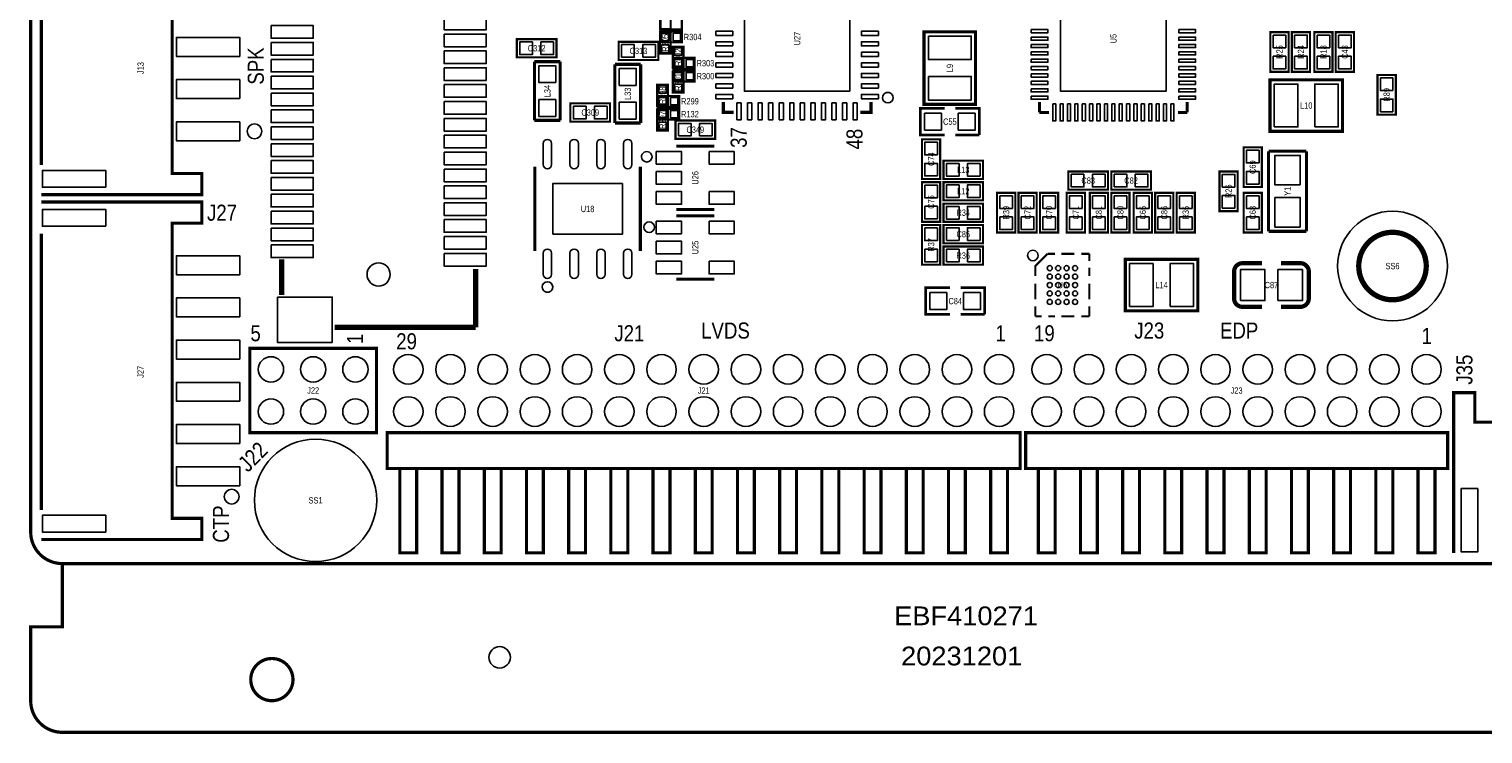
# Model space of a CAD drawing. Extents: x -1 to 127, y -8 to 79.
# Tile 1 of 14: x 0 to 69, y -8 to 25. Entities that reach past the tile are written whole.
import ezdxf
from ezdxf.enums import TextEntityAlignment as Align

# ---------------------------------------------------------------- set-up
doc = ezdxf.new("R2010")
doc.units = 0
for name, color, linetype in [('BG_OUTLINE', 12, 'CONTINUOUS'), ('BG_SILKSCREEN_TOP', 7, 'CONTINUOUS'), ('PG_SILKSCREEN_TOP', 7, 'CONTINUOUS'), ('PIN_TOP', 92, 'CONTINUOUS'), ('RD_SILKSCREEN_TOP', 7, 'CONTINUOUS')]:
    doc.layers.add(name, color=color, linetype=linetype)

msp = doc.modelspace()

# ---------------------------------------------------------------- linework, layer by layer
at = {"layer": 'BG_OUTLINE', "const_width": 0.1524}
for points in [[(125.000004, 0), (125.000004, -2.999994), (126.500001, -2.999994), (126.500001, -6.499987, -0.414214), (125.000004, -7.999984), (1.499997, -7.999984, -0.414214), (0, -6.499987), (0, -2.999994), (1.499997, -2.999994), (1.499997, 0, -0.414212), (0, 1.499997), (0, 68.49999, -0.414216), (1.499997, 70.000012), (43.999988, 70.000012), (43.999988, 60.949992), (58.000011, 60.949992), (58.000011, 70.000012), (125.000004, 70.000012, -0.414216), (126.500001, 68.49999), (126.500001, 1.499997, -0.414212), (125.000004, 0), (1.499997, 0)], [(12.429998, -5.499989, 1), (10.430002, -5.499989, 1), (12.429998, -5.499989)]]:
    msp.add_lwpolyline(points, format="xyb", dxfattribs=at)
at = {"layer": 'BG_OUTLINE'}
msp.add_lwpolyline([(125.000004, 0, 0.414212), (126.500001, 1.499997), (126.500001, 68.49999, 0.414216), (125.000004, 70.000012), (58.000011, 70.000012), (58.000011, 60.949992), (43.999988, 60.949992), (43.999988, 70.000012), (1.499997, 70.000012, 0.414216), (0, 68.49999), (0, 1.499997, 0.414212), (1.499997, 0)], format="xyb", close=True, dxfattribs=at)
at = {"layer": 'BG_SILKSCREEN_TOP', "const_width": 0.249911}
for points in [[(11.889511, 14.421104), (11.889511, 12.731496)], [(11.889511, 14.421104), (11.889511, 12.731496)], [(21.08929, 11.208309), (21.08929, 13.970991)], [(21.089595, 11.208004), (21.089595, 13.970813)], [(14.409699, 11.208309), (21.08929, 11.208309)], [(14.409903, 11.208004), (21.089595, 11.208004)]]:
    msp.add_lwpolyline(points, dxfattribs=at)
at = {"layer": 'PG_SILKSCREEN_TOP'}
for points, const_width in [([(0.508, 17.495114), (8.107985, 17.495114), (8.107985, 18.495112), (6.707988, 18.495112), (6.707988, 28.495117), (8.107985, 28.495117), (8.107985, 29.495115), (0.508, 29.495115)], 0.150012), ([(0.508, 18.895111), (0.508, 27.995118)], 0.150012), ([(29.8196, 26.3652), (29.8196, 25.3492), (30.3276, 25.3492), (30.3276, 26.3652), (29.8196, 26.3652)], 0.1016), ([(30.861, 25.8318), (29.845, 25.8318), (29.845, 25.3238), (30.861, 25.3238), (30.861, 25.8318)], 0.1016), ([(24.9174, 24.003), (23.0378, 24.003), (23.0378, 24.8666), (24.9174, 24.8666), (24.9174, 24.003)], 0.1016), ([(30.3276, 24.1808), (30.3276, 25.1968), (29.8196, 25.1968), (29.8196, 24.1808), (30.3276, 24.1808)], 0.1016), ([(30.861, 25.2222), (29.845, 25.2222), (29.845, 24.7142), (30.861, 24.7142), (30.861, 25.2222)], 0.1016), ([(42.33799, 25.213818), (42.33799, 21.776182), (44.778168, 21.776182), (44.778168, 25.214072), (42.33799, 25.214072), (42.33799, 25.213818)], 0.1524), ([(59.6138, 25.1968), (59.6138, 23.3172), (58.7502, 23.3172), (58.7502, 25.1968), (59.6138, 25.1968)], 0.1016), ([(60.6298, 25.1968), (60.6298, 23.3172), (59.7662, 23.3172), (59.7662, 25.1968), (60.6298, 25.1968)], 0.1016), ([(61.6966, 25.1968), (61.6966, 23.3172), (60.833, 23.3172), (60.833, 25.1968), (61.6966, 25.1968)], 0.1016), ([(62.7126, 25.1968), (62.7126, 23.3172), (61.849, 23.3172), (61.849, 25.1968), (62.7126, 25.1968)], 0.1016), ([(27.8638, 24.7396), (29.7434, 24.7396), (29.7434, 23.876), (27.8638, 23.876), (27.8638, 24.7396)], 0.1016), ([(30.4292, 24.511), (30.4292, 23.495), (30.9372, 23.495), (30.9372, 24.511), (30.4292, 24.511)], 0.1016), ([(23.876, 21.0185), (23.876, 23.7998)], 0.1524), ([(23.876, 23.7998), (25.0952, 23.7998)], 0.1524), ([(25.0952, 23.7998), (25.0952, 21.0185)], 0.1524), ([(27.686, 20.8915), (27.686, 23.6728)], 0.1524), ([(27.686, 23.6728), (28.9052, 23.6728)], 0.1524), ([(28.9052, 23.6728), (28.9052, 20.8915)], 0.1524), ([(31.4706, 23.9776), (30.4546, 23.9776), (30.4546, 23.4696), (31.4706, 23.4696), (31.4706, 23.9776)], 0.1016), ([(29.6926, 22.7076), (29.6926, 21.6916), (30.2006, 21.6916), (30.2006, 22.7076), (29.6926, 22.7076)], 0.1016), ([(30.9372, 22.3266), (30.9372, 23.3426), (30.4292, 23.3426), (30.4292, 22.3266), (30.9372, 22.3266)], 0.1016), ([(31.4706, 23.368), (30.4546, 23.368), (30.4546, 22.86), (31.4706, 22.86), (31.4706, 23.368)], 0.1016), ([(58.733182, 20.49399), (62.170818, 20.49399), (62.170818, 22.934168), (58.732928, 22.934168), (58.732928, 20.49399), (58.733182, 20.49399)], 0.1524), ([(63.8302, 21.2852), (63.8302, 23.1648), (64.6938, 23.1648), (64.6938, 21.2852), (63.8302, 21.2852)], 0.1016), ([(30.734, 22.1742), (29.718, 22.1742), (29.718, 21.6662), (30.734, 21.6662), (30.734, 22.1742)], 0.1016), ([(27.4574, 20.955), (25.5778, 20.955), (25.5778, 21.8186), (27.4574, 21.8186), (27.4574, 20.955)], 0.1016), ([(30.2006, 20.5232), (30.2006, 21.5392), (29.6926, 21.5392), (29.6926, 20.5232), (30.2006, 20.5232)], 0.1016), ([(30.734, 21.5646), (29.718, 21.5646), (29.718, 21.0566), (30.734, 21.0566), (30.734, 21.5646)], 0.1016), ([(32.822007, 21.892006), (32.822007, 21.392007), (33.322006, 21.392007)], 0.150012), ([(39.321994, 21.392007), (39.821993, 21.392007), (39.821993, 21.892006)], 0.150012), ([(43.307, 20.32), (42.164, 20.32), (42.164, 21.59), (43.307, 21.59)], 0.127), ([(43.815, 21.59), (44.958, 21.59), (44.958, 20.32)], 0.127), ([(47.80788, 21.39188), (47.80788, 21.892006)], 0.150114), ([(47.80788, 21.39188), (48.257968, 21.39188)], 0.150114), ([(54.80812, 21.39188), (54.367938, 21.39188)], 0.150114), ([(54.80812, 21.39188), (54.80812, 21.892006)], 0.150114), ([(25.0952, 21.0185), (23.876, 21.0185)], 0.1524), ([(28.9052, 20.8915), (27.686, 20.8915)], 0.1524), ([(30.5562, 21.0058), (32.4358, 21.0058), (32.4358, 20.1422), (30.5562, 20.1422), (30.5562, 21.0058)], 0.1016), ([(42.2402, 18.2372), (42.2402, 20.1168), (43.1038, 20.1168), (43.1038, 18.2372), (42.2402, 18.2372)], 0.1016), ([(44.958, 20.32), (43.815, 20.32)], 0.127), ([(30.596002, 19.787997), (32.395998, 19.787997)], 0.150012), ([(57.4802, 17.8562), (57.4802, 19.7358), (58.3438, 19.7358), (58.3438, 17.8562), (57.4802, 17.8562)], 0.1016), ([(58.66384, 19.55292), (60.46216, 19.55292)], 0.14986), ([(58.66384, 15.75308), (58.66384, 19.55292)], 0.14986), ([(60.46216, 19.55292), (60.46216, 15.75308)], 0.14986), ([(23.890605, 18.814796), (23.890605, 14.814804)], 0.150012), ([(28.890595, 18.814796), (28.890595, 14.814804)], 0.150012), ([(45.1358, 18.2372), (43.2562, 18.2372), (43.2562, 19.1008), (45.1358, 19.1008), (45.1358, 18.2372)], 0.1016), ([(51.056794, 17.7292), (49.177194, 17.7292), (49.177194, 18.5928), (51.056794, 18.5928), (51.056794, 17.7292)], 0.1016), ([(51.209194, 18.5928), (53.088794, 18.5928), (53.088794, 17.7292), (51.209194, 17.7292), (51.209194, 18.5928)], 0.1016), ([(56.3372, 16.7132), (56.3372, 18.5928), (57.2008, 18.5928), (57.2008, 16.7132), (56.3372, 16.7132)], 0.1016), ([(43.1038, 18.0848), (43.1038, 16.2052), (42.2402, 16.2052), (42.2402, 18.0848), (43.1038, 18.0848)], 0.1016), ([(45.1358, 17.2212), (43.2562, 17.2212), (43.2562, 18.0848), (45.1358, 18.0848), (45.1358, 17.2212)], 0.1016), ([(46.6598, 17.5768), (46.6598, 15.6972), (45.7962, 15.6972), (45.7962, 17.5768), (46.6598, 17.5768)], 0.1016), ([(47.6758, 17.5768), (47.6758, 15.6972), (46.8122, 15.6972), (46.8122, 17.5768), (47.6758, 17.5768)], 0.1016), ([(47.8282, 15.6972), (47.8282, 17.5768), (48.6918, 17.5768), (48.6918, 15.6972), (47.8282, 15.6972)], 0.1016), ([(49.0982, 15.6972), (49.0982, 17.5768), (49.9618, 17.5768), (49.9618, 15.6972), (49.0982, 15.6972)], 0.1016), ([(51.056794, 17.5768), (51.056794, 15.6972), (50.193194, 15.6972), (50.193194, 17.5768), (51.056794, 17.5768)], 0.1016), ([(52.072794, 17.5768), (52.072794, 15.6972), (51.209194, 15.6972), (51.209194, 17.5768), (52.072794, 17.5768)], 0.1016), ([(52.2732, 15.6972), (52.2732, 17.5768), (53.1368, 17.5768), (53.1368, 15.6972), (52.2732, 15.6972)], 0.1016), ([(54.1528, 17.5768), (54.1528, 15.6972), (53.2892, 15.6972), (53.2892, 17.5768), (54.1528, 17.5768)], 0.1016), ([(55.1688, 17.5768), (55.1688, 15.6972), (54.3052, 15.6972), (54.3052, 17.5768), (55.1688, 17.5768)], 0.1016), ([(58.3438, 17.5768), (58.3438, 15.6972), (57.4802, 15.6972), (57.4802, 17.5768), (58.3438, 17.5768)], 0.1016), ([(0.508, 1.143991), (8.107985, 1.143991), (8.107985, 2.143989), (6.707988, 2.143989), (6.707988, 16.144011), (8.107985, 16.144011), (8.107985, 17.144009), (0.508, 17.144009)], 0.150012), ([(32.395998, 16.788003), (30.596002, 16.788003)], 0.150012), ([(30.596002, 16.485997), (32.395998, 16.485997)], 0.150012), ([(45.1358, 16.2052), (43.2562, 16.2052), (43.2562, 17.0688), (45.1358, 17.0688), (45.1358, 16.2052)], 0.1016), ([(43.1038, 16.0528), (43.1038, 14.1732), (42.2402, 14.1732), (42.2402, 16.0528), (43.1038, 16.0528)], 0.1016), ([(43.2562, 16.0528), (45.1358, 16.0528), (45.1358, 15.1892), (43.2562, 15.1892), (43.2562, 16.0528)], 0.1016), ([(0.508, 2.543988), (0.508, 15.644012)], 0.150012), ([(60.46216, 15.75308), (58.66384, 15.75308)], 0.14986), ([(11.889511, 14.421104), (11.889511, 12.731496)], 0.250012), ([(43.2562, 15.0368), (45.1358, 15.0368), (45.1358, 14.1732), (43.2562, 14.1732), (43.2562, 15.0368)], 0.1016), ([(48.195001, 14.688007), (47.614992, 14.107998), (47.614992, 14.107897)], 0.1), ([(48.195001, 14.688007), (48.541711, 14.688007)], 0.100101), ([(49.463604, 14.688007), (48.846892, 14.688007)], 0.100101), ([(50.175008, 14.688007), (49.787505, 14.688007)], 0.1), ([(50.175008, 14.688007), (50.175008, 14.3542)], 0.1), ([(51.875182, 11.98499), (55.312818, 11.98499), (55.312818, 14.425168), (51.874928, 14.425168), (51.874928, 11.98499), (51.875182, 11.98499)], 0.1524), ([(21.089493, 11.208207), (21.089493, 13.970813)], 0.250012), ([(47.614992, 14.107897), (47.614992, 13.637793)], 0.100101), ([(50.175008, 13.637793), (50.175008, 14.024102)], 0.100101), ([(60.171076, 14.24305), (59.251088, 14.24305)], 0.199898), ([(32.395998, 13.486003), (30.596002, 13.486003)], 0.150012), ([(43.561, 11.811), (42.418, 11.811), (42.418, 13.081), (43.561, 13.081)], 0.127), ([(44.069, 13.081), (45.212, 13.081), (45.212, 11.811)], 0.127), ([(47.614992, 13.270205), (47.614992, 12.52281)], 0.100101), ([(50.175008, 13.270205), (50.175008, 12.52281)], 0.100101), ([(45.212, 11.811), (44.069, 11.811)], 0.127), ([(47.614992, 11.727993), (47.614992, 12.198909)], 0.1), ([(47.614992, 11.727993), (47.906407, 11.727993)], 0.1), ([(48.541711, 11.727993), (48.224008, 11.727993)], 0.100101), ([(49.463604, 11.727993), (48.846892, 11.727993)], 0.100101), ([(50.175008, 11.727993), (49.787505, 11.727993)], 0.1), ([(50.175008, 11.727993), (50.175008, 12.198909)], 0.1), ([(57.430924, 12.17295), (58.350912, 12.17295)], 0.199898), ([(13.38801, 6.208014), (10.388016, 6.208014), (10.388016, 10.208006), (16.388004, 10.208006), (16.388004, 6.208014), (13.38801, 6.208014)], 0.150012), ([(83.438009, 0.508), (83.438009, 8.107985), (82.438011, 8.107985), (82.438011, 6.707988), (68.437989, 6.707988), (68.437989, 8.107985), (67.437991, 8.107985), (67.437991, 0.508)], 0.150012), ([(46.895995, 6.208014), (46.895995, 4.508017), (16.896004, 4.508017), (16.896004, 6.208014), (46.895995, 6.208014)], 0.150012), ([(67.150005, 6.208014), (67.150005, 4.508017), (47.149995, 4.508017), (47.149995, 6.208014), (67.150005, 6.208014)], 0.150012), ([(18.296001, 4.508017), (18.296001, 0.508), (17.496003, 0.508), (17.496003, 4.508017)], 0.150012), ([(20.295997, 4.508017), (20.295997, 0.508), (19.495999, 0.508), (19.495999, 4.508017)], 0.150012), ([(22.295993, 4.508017), (22.295993, 0.508), (21.495995, 0.508), (21.495995, 4.508017)], 0.150012), ([(24.295989, 4.508017), (24.295989, 0.508), (23.495991, 0.508), (23.495991, 4.508017)], 0.150012), ([(26.29601, 4.508017), (26.29601, 0.508), (25.495987, 0.508), (25.495987, 4.508017)], 0.150012), ([(28.296006, 4.508017), (28.296006, 0.508), (27.496008, 0.508), (27.496008, 4.508017)], 0.150012), ([(30.296002, 4.508017), (30.296002, 0.508), (29.496004, 0.508), (29.496004, 4.508017)], 0.150012), ([(32.295998, 4.508017), (32.295998, 0.508), (31.496, 0.508), (31.496, 4.508017)], 0.150012), ([(34.295994, 4.508017), (34.295994, 0.508), (33.495996, 0.508), (33.495996, 4.508017)], 0.150012), ([(36.29599, 4.508017), (36.29599, 0.508), (35.495992, 0.508), (35.495992, 4.508017)], 0.150012), ([(38.296012, 4.508017), (38.296012, 0.508), (37.495988, 0.508), (37.495988, 4.508017)], 0.150012), ([(40.296008, 4.508017), (40.296008, 0.508), (39.496009, 0.508), (39.496009, 4.508017)], 0.150012), ([(42.296004, 4.508017), (42.296004, 0.508), (41.496005, 0.508), (41.496005, 4.508017)], 0.150012), ([(44.296, 4.508017), (44.296, 0.508), (43.496001, 0.508), (43.496001, 4.508017)], 0.150012), ([(46.295996, 4.508017), (46.295996, 0.508), (45.495997, 0.508), (45.495997, 4.508017)], 0.150012), ([(48.549992, 4.508017), (48.549992, 0.508), (47.749993, 0.508), (47.749993, 4.508017)], 0.150012), ([(50.549988, 4.508017), (50.549988, 0.508), (49.749989, 0.508), (49.749989, 4.508017)], 0.150012), ([(52.550009, 4.508017), (52.550009, 0.508), (51.750011, 0.508), (51.750011, 4.508017)], 0.150012), ([(54.550005, 4.508017), (54.550005, 0.508), (53.750007, 0.508), (53.750007, 4.508017)], 0.150012), ([(56.550001, 4.508017), (56.550001, 0.508), (55.750003, 0.508), (55.750003, 4.508017)], 0.150012), ([(58.549997, 4.508017), (58.549997, 0.508), (57.749999, 0.508), (57.749999, 4.508017)], 0.150012), ([(60.549993, 4.508017), (60.549993, 0.508), (59.749995, 0.508), (59.749995, 4.508017)], 0.150012), ([(62.549989, 4.508017), (62.549989, 0.508), (61.749991, 0.508), (61.749991, 4.508017)], 0.150012), ([(64.550011, 4.508017), (64.550011, 0.508), (63.750012, 0.508), (63.750012, 4.508017)], 0.150012), ([(66.550007, 4.508017), (66.550007, 0.508), (65.750008, 0.508), (65.750008, 4.508017)], 0.150012)]:
    msp.add_lwpolyline(points, dxfattribs=dict(at, const_width=const_width))
for points in [[(40.872004, 22.092006, 1), (40.371996, 22.091994, 1)], [(10.957992, 20.495133, 1), (10.257992, 20.495113, 1)], [(29.445991, 19.287998, 1), (28.946009, 19.288002, 1)], [(29.561587, 15.9512, 1), (29.061604, 15.951204, 1)], [(47.74499, 14.607997, 1), (47.24501, 14.608003, 1)], [(24.740591, 13.114807, 1), (24.240609, 13.114793, 1)], [(9.875012, 3.175025, 1), (9.175012, 3.175005, 1)]]:
    msp.add_lwpolyline(points, format="xyb", close=True, dxfattribs=at)
for points, const_width in [([(66.138095, 14.107897, 1.000004), (62.938101, 14.107897, 0.999996), (66.138095, 14.107897)], 0.250012), ([(58.350912, 14.24305), (57.430924, 14.24305, 0.414214), (57.030874, 13.843)], 0.199898), ([(57.030874, 13.843), (57.030874, 12.573, 0.414214), (57.430924, 12.17295)], 0.199898), ([(60.570872, 12.573), (60.571126, 13.843, 0.414214), (60.171076, 14.24305)], 0.199898), ([(59.251088, 12.17295), (60.171076, 12.17295, 0.4144), (60.570872, 12.573)], 0.199898)]:
    msp.add_lwpolyline(points, format="xyb", dxfattribs=dict(at, const_width=const_width))
at = {"layer": 'PIN_TOP'}
for points in [[(38.821995, 22.392005), (33.822005, 22.392005), (33.822005, 27.391995), (38.821995, 27.391995)], [(48.808005, 27.391995), (53.807995, 27.391995), (53.807995, 22.392005), (48.808005, 22.392005)], [(11.389512, 25.508204), (13.389508, 25.508204), (13.389508, 24.908205), (11.389512, 24.908205)], [(19.589496, 25.908203), (21.589492, 25.908203), (21.589492, 25.308204), (19.589496, 25.308204)], [(9.907981, 24.045126), (6.907987, 24.045126), (6.907987, 24.945124), (9.907981, 24.945124)], [(19.589496, 25.108205), (21.589492, 25.108205), (21.589492, 24.508206), (19.589496, 24.508206)], [(30.248606, 24.788876), (29.898594, 24.788876), (29.898594, 25.138888), (30.248606, 25.138888)], [(30.252924, 25.143206), (30.252924, 24.793194), (29.902912, 24.793194), (29.902912, 25.143206)], [(30.803088, 25.143206), (30.803088, 24.793194), (30.453076, 24.793194), (30.453076, 25.143206)], [(33.271993, 25.042012), (32.471995, 25.042012), (32.471995, 25.242012), (33.271993, 25.242012)], [(40.172005, 25.042012), (39.372007, 25.042012), (39.372007, 25.242012), (40.172005, 25.242012)], [(42.545, 25.01265), (44.577, 25.01265), (44.577, 23.89505), (42.545, 23.89505)], [(47.40783, 25.316967), (48.20793, 25.316967), (48.20793, 25.167057), (47.40783, 25.167057)], [(47.40783, 24.966955), (48.20793, 24.966955), (48.20793, 24.817045), (47.40783, 24.817045)], [(54.40807, 25.316967), (55.20817, 25.316967), (55.20817, 25.167057), (54.40807, 25.167057)], [(54.40807, 24.966955), (55.20817, 24.966955), (55.20817, 24.817045), (54.40807, 24.817045)], [(58.882305, 25.056567), (59.481695, 25.056567), (59.481695, 24.457177), (58.882305, 24.457177)], [(59.898305, 25.056567), (60.497695, 25.056567), (60.497695, 24.457177), (59.898305, 24.457177)], [(60.965105, 25.056567), (61.564495, 25.056567), (61.564495, 24.457177), (60.965105, 24.457177)], [(61.981105, 25.056567), (62.580495, 25.056567), (62.580495, 24.457177), (61.981105, 24.457177)], [(11.389512, 24.708206), (13.389508, 24.708206), (13.389508, 24.108207), (11.389512, 24.108207)], [(19.589496, 24.308206), (21.589492, 24.308206), (21.589492, 23.708208), (19.589496, 23.708208)], [(23.777423, 24.734495), (23.777423, 24.135105), (23.178033, 24.135105), (23.178033, 24.734495)], [(24.777167, 24.734495), (24.777167, 24.135105), (24.177777, 24.135105), (24.177777, 24.734495)], [(28.004033, 24.008105), (28.004033, 24.607495), (28.603423, 24.607495), (28.603423, 24.008105)], [(29.003777, 24.008105), (29.003777, 24.607495), (29.603167, 24.607495), (29.603167, 24.008105)], [(30.248606, 24.238712), (29.898594, 24.238712), (29.898594, 24.588724), (30.248606, 24.588724)], [(30.508194, 24.453088), (30.858206, 24.453088), (30.858206, 24.103076), (30.508194, 24.103076)], [(33.271993, 24.541988), (32.471995, 24.541988), (32.471995, 24.741988), (33.271993, 24.741988)], [(33.271993, 24.041989), (32.471995, 24.041989), (32.471995, 24.241989), (33.271993, 24.241989)], [(40.172005, 24.541988), (39.372007, 24.541988), (39.372007, 24.741988), (40.172005, 24.741988)], [(40.172005, 24.041989), (39.372007, 24.041989), (39.372007, 24.241989), (40.172005, 24.241989)], [(47.40783, 24.616943), (48.20793, 24.616943), (48.20793, 24.467033), (47.40783, 24.467033)], [(47.40783, 24.266931), (48.20793, 24.266931), (48.20793, 24.117021), (47.40783, 24.117021)], [(54.40807, 24.616943), (55.20817, 24.616943), (55.20817, 24.467033), (54.40807, 24.467033)], [(54.40807, 24.266931), (55.20817, 24.266931), (55.20817, 24.117021), (54.40807, 24.117021)], [(11.389512, 23.908207), (13.389508, 23.908207), (13.389508, 23.308208), (11.389512, 23.308208)], [(19.589496, 23.508208), (21.589492, 23.508208), (21.589492, 22.908209), (19.589496, 22.908209)], [(24.88565, 22.80285), (24.08555, 22.80285), (24.08555, 23.60295), (24.88565, 23.60295)], [(28.69565, 22.67585), (27.89555, 22.67585), (27.89555, 23.47595), (28.69565, 23.47595)], [(30.508194, 23.902924), (30.858206, 23.902924), (30.858206, 23.552912), (30.508194, 23.552912)], [(30.862524, 23.898606), (30.862524, 23.548594), (30.512512, 23.548594), (30.512512, 23.898606)], [(31.412688, 23.898606), (31.412688, 23.548594), (31.062676, 23.548594), (31.062676, 23.898606)], [(33.271993, 23.54199), (32.471995, 23.54199), (32.471995, 23.74199), (33.271993, 23.74199)], [(40.172005, 23.54199), (39.372007, 23.54199), (39.372007, 23.74199), (40.172005, 23.74199)], [(47.40783, 23.916919), (48.20793, 23.916919), (48.20793, 23.767009), (47.40783, 23.767009)], [(47.40783, 23.566907), (48.20793, 23.566907), (48.20793, 23.416997), (47.40783, 23.416997)], [(54.40807, 23.916919), (55.20817, 23.916919), (55.20817, 23.767009), (54.40807, 23.767009)], [(54.40807, 23.566907), (55.20817, 23.566907), (55.20817, 23.416997), (54.40807, 23.416997)], [(58.882305, 24.056823), (59.481695, 24.056823), (59.481695, 23.457433), (58.882305, 23.457433)], [(59.898305, 24.056823), (60.497695, 24.056823), (60.497695, 23.457433), (59.898305, 23.457433)], [(60.965105, 24.056823), (61.564495, 24.056823), (61.564495, 23.457433), (60.965105, 23.457433)], [(61.981105, 24.056823), (62.580495, 24.056823), (62.580495, 23.457433), (61.981105, 23.457433)], [(9.907981, 22.04513), (6.907987, 22.04513), (6.907987, 22.945128), (9.907981, 22.945128)], [(11.389512, 23.108209), (13.389508, 23.108209), (13.389508, 22.50821), (11.389512, 22.50821)], [(30.858206, 22.934676), (30.508194, 22.934676), (30.508194, 23.284688), (30.858206, 23.284688)], [(30.862524, 23.289006), (30.862524, 22.938994), (30.512512, 22.938994), (30.512512, 23.289006)], [(31.412688, 23.289006), (31.412688, 22.938994), (31.062676, 22.938994), (31.062676, 23.289006)], [(33.271993, 23.041991), (32.471995, 23.041991), (32.471995, 23.241991), (33.271993, 23.241991)], [(33.271993, 22.541992), (32.471995, 22.541992), (32.471995, 22.741992), (33.271993, 22.741992)], [(40.172005, 23.041991), (39.372007, 23.041991), (39.372007, 23.241991), (40.172005, 23.241991)], [(40.172005, 22.541992), (39.372007, 22.541992), (39.372007, 22.741992), (40.172005, 22.741992)], [(42.545, 23.09495), (44.577, 23.09495), (44.577, 21.97735), (42.545, 21.97735)], [(47.40783, 23.216895), (48.20793, 23.216895), (48.20793, 23.066985), (47.40783, 23.066985)], [(47.40783, 22.866883), (48.20793, 22.866883), (48.20793, 22.716973), (47.40783, 22.716973)], [(54.40807, 23.216895), (55.20817, 23.216895), (55.20817, 23.066985), (54.40807, 23.066985)], [(54.40807, 22.866883), (55.20817, 22.866883), (55.20817, 22.716973), (54.40807, 22.716973)], [(64.561695, 22.425177), (63.962305, 22.425177), (63.962305, 23.024567), (64.561695, 23.024567)], [(11.389512, 22.30821), (13.389508, 22.30821), (13.389508, 21.708212), (11.389512, 21.708212)], [(19.589496, 22.70821), (21.589492, 22.70821), (21.589492, 22.108211), (19.589496, 22.108211)], [(29.771594, 22.649688), (30.121606, 22.649688), (30.121606, 22.299676), (29.771594, 22.299676)], [(29.771594, 22.099524), (30.121606, 22.099524), (30.121606, 21.749512), (29.771594, 21.749512)], [(30.125924, 22.095206), (30.125924, 21.745194), (29.775912, 21.745194), (29.775912, 22.095206)], [(30.676088, 22.095206), (30.676088, 21.745194), (30.326076, 21.745194), (30.326076, 22.095206)], [(30.858206, 22.384512), (30.508194, 22.384512), (30.508194, 22.734524), (30.858206, 22.734524)], [(33.271993, 22.041993), (32.471995, 22.041993), (32.471995, 22.241993), (33.271993, 22.241993)], [(40.172005, 22.041993), (39.372007, 22.041993), (39.372007, 22.241993), (40.172005, 22.241993)], [(47.40783, 22.516871), (48.20793, 22.516871), (48.20793, 22.366961), (47.40783, 22.366961)], [(47.40783, 22.166859), (48.20793, 22.166859), (48.20793, 22.016949), (47.40783, 22.016949)], [(54.40807, 22.516871), (55.20817, 22.516871), (55.20817, 22.366961), (54.40807, 22.366961)], [(54.40807, 22.166859), (55.20817, 22.166859), (55.20817, 22.016949), (54.40807, 22.016949)], [(58.93435, 20.701), (58.93435, 22.733), (60.05195, 22.733), (60.05195, 20.701)], [(60.85205, 20.701), (60.85205, 22.733), (61.96965, 22.733), (61.96965, 20.701)], [(11.389512, 21.508212), (13.389508, 21.508212), (13.389508, 20.908213), (11.389512, 20.908213)], [(19.589496, 21.908211), (21.589492, 21.908211), (21.589492, 21.308212), (19.589496, 21.308212)], [(24.88565, 21.20265), (24.08555, 21.20265), (24.08555, 22.00275), (24.88565, 22.00275)], [(26.317423, 21.686495), (26.317423, 21.087105), (25.718033, 21.087105), (25.718033, 21.686495)], [(27.317167, 21.686495), (27.317167, 21.087105), (26.717777, 21.087105), (26.717777, 21.686495)], [(28.69565, 21.07565), (27.89555, 21.07565), (27.89555, 21.87575), (28.69565, 21.87575)], [(30.121606, 21.131276), (29.771594, 21.131276), (29.771594, 21.481288), (30.121606, 21.481288)], [(30.125924, 21.485606), (30.125924, 21.135594), (29.775912, 21.135594), (29.775912, 21.485606)], [(30.676088, 21.485606), (30.676088, 21.135594), (30.326076, 21.135594), (30.326076, 21.485606)], [(33.671993, 21.841993), (33.671993, 21.041995), (33.471993, 21.041995), (33.471993, 21.841993)], [(34.171992, 21.841993), (34.171992, 21.041995), (33.971992, 21.041995), (33.971992, 21.841993)], [(34.671991, 21.841993), (34.671991, 21.041995), (34.471991, 21.041995), (34.471991, 21.841993)], [(35.17199, 21.841993), (35.17199, 21.041995), (34.97199, 21.041995), (34.97199, 21.841993)], [(35.671989, 21.841993), (35.671989, 21.041995), (35.471989, 21.041995), (35.471989, 21.841993)], [(36.171988, 21.841993), (36.171988, 21.041995), (35.971988, 21.041995), (35.971988, 21.841993)], [(36.672012, 21.841993), (36.672012, 21.041995), (36.472012, 21.041995), (36.472012, 21.841993)], [(37.172011, 21.841993), (37.172011, 21.041995), (36.972011, 21.041995), (36.972011, 21.841993)], [(37.67201, 21.841993), (37.67201, 21.041995), (37.47201, 21.041995), (37.47201, 21.841993)], [(38.172009, 21.841993), (38.172009, 21.041995), (37.972009, 21.041995), (37.972009, 21.841993)], [(38.672008, 21.841993), (38.672008, 21.041995), (38.472008, 21.041995), (38.472008, 21.841993)], [(39.172007, 21.841993), (39.172007, 21.041995), (38.972007, 21.041995), (38.972007, 21.841993)], [(48.432949, 21.79193), (48.582859, 21.79193), (48.582859, 20.99183), (48.432949, 20.99183)], [(48.782961, 21.79193), (48.932871, 21.79193), (48.932871, 20.99183), (48.782961, 20.99183)], [(49.132973, 21.79193), (49.282883, 21.79193), (49.282883, 20.99183), (49.132973, 20.99183)], [(49.482985, 21.79193), (49.632895, 21.79193), (49.632895, 20.99183), (49.482985, 20.99183)], [(49.832997, 21.79193), (49.982907, 21.79193), (49.982907, 20.99183), (49.832997, 20.99183)], [(50.183009, 21.79193), (50.332919, 21.79193), (50.332919, 20.99183), (50.183009, 20.99183)], [(50.533021, 21.79193), (50.682931, 21.79193), (50.682931, 20.99183), (50.533021, 20.99183)], [(50.883033, 21.79193), (51.032943, 21.79193), (51.032943, 20.99183), (50.883033, 20.99183)], [(51.233045, 21.79193), (51.382955, 21.79193), (51.382955, 20.99183), (51.233045, 20.99183)], [(51.583057, 21.79193), (51.732967, 21.79193), (51.732967, 20.99183), (51.583057, 20.99183)], [(51.933069, 21.79193), (52.082979, 21.79193), (52.082979, 20.99183), (51.933069, 20.99183)], [(52.283081, 21.79193), (52.432991, 21.79193), (52.432991, 20.99183), (52.283081, 20.99183)], [(52.633093, 21.79193), (52.783003, 21.79193), (52.783003, 20.99183), (52.633093, 20.99183)], [(52.983105, 21.79193), (53.133015, 21.79193), (53.133015, 20.99183), (52.983105, 20.99183)], [(53.333117, 21.79193), (53.483027, 21.79193), (53.483027, 20.99183), (53.333117, 20.99183)], [(53.683129, 21.79193), (53.833039, 21.79193), (53.833039, 20.99183), (53.683129, 20.99183)], [(54.033141, 21.79193), (54.183051, 21.79193), (54.183051, 20.99183), (54.033141, 20.99183)], [(64.561695, 21.425433), (63.962305, 21.425433), (63.962305, 22.024823), (64.561695, 22.024823)], [(9.907981, 20.045134), (6.907987, 20.045134), (6.907987, 20.945132), (9.907981, 20.945132)], [(11.389512, 20.708214), (13.389508, 20.708214), (13.389508, 20.108215), (11.389512, 20.108215)], [(19.589496, 21.108213), (21.589492, 21.108213), (21.589492, 20.508214), (19.589496, 20.508214)], [(30.121606, 20.581112), (29.771594, 20.581112), (29.771594, 20.931124), (30.121606, 20.931124)], [(30.696433, 20.274305), (30.696433, 20.873695), (31.295823, 20.873695), (31.295823, 20.274305)], [(31.696177, 20.274305), (31.696177, 20.873695), (32.295567, 20.873695), (32.295567, 20.274305)], [(43.16095, 21.35505), (43.16095, 20.55495), (42.36085, 20.55495), (42.36085, 21.35505)], [(44.76115, 21.35505), (44.76115, 20.55495), (43.96105, 20.55495), (43.96105, 21.35505)], [(19.589496, 20.308214), (21.589492, 20.308214), (21.589492, 19.708216), (19.589496, 19.708216)], [(11.389512, 19.90819), (13.389508, 19.90819), (13.389508, 19.308191), (11.389512, 19.308191)], [(19.589496, 19.508191), (21.589492, 19.508191), (21.589492, 18.908192), (19.589496, 18.908192)], [(29.646537, 19.537705), (30.845443, 19.537705), (30.845443, 18.938316), (29.646537, 18.938316)], [(32.146558, 19.537705), (33.345463, 19.537705), (33.345463, 18.938316), (32.146558, 18.938316)], [(42.971695, 19.377177), (42.372305, 19.377177), (42.372305, 19.976567), (42.971695, 19.976567)], [(58.211695, 18.996177), (57.612305, 18.996177), (57.612305, 19.595567), (58.211695, 19.595567)], [(60.162948, 17.953761), (58.963052, 17.953761), (58.963052, 19.353759), (60.162948, 19.353759)], [(3.557981, 17.845126), (0.557987, 17.845126), (0.557987, 18.645124), (3.557981, 18.645124)], [(11.389512, 19.108191), (13.389508, 19.108191), (13.389508, 18.508193), (11.389512, 18.508193)], [(19.589496, 18.708192), (21.589492, 18.708192), (21.589492, 18.108193), (19.589496, 18.108193)], [(42.971695, 18.377433), (42.372305, 18.377433), (42.372305, 18.976823), (42.971695, 18.976823)], [(43.995823, 18.968695), (43.995823, 18.369305), (43.396433, 18.369305), (43.396433, 18.968695)], [(44.995567, 18.968695), (44.995567, 18.369305), (44.396177, 18.369305), (44.396177, 18.968695)], [(11.389512, 18.308193), (13.389508, 18.308193), (13.389508, 17.708194), (11.389512, 17.708194)], [(24.740591, 15.614802), (24.740591, 18.014798), (28.040584, 18.014798), (28.040584, 15.614802)], [(29.646537, 18.587695), (30.845443, 18.587695), (30.845443, 17.988305), (29.646537, 17.988305)], [(42.372305, 17.944567), (42.971695, 17.944567), (42.971695, 17.345177), (42.372305, 17.345177)], [(43.995823, 17.952695), (43.995823, 17.353305), (43.396433, 17.353305), (43.396433, 17.952695)], [(44.995567, 17.952695), (44.995567, 17.353305), (44.396177, 17.353305), (44.396177, 17.952695)], [(49.916817, 18.460695), (49.916817, 17.861305), (49.317427, 17.861305), (49.317427, 18.460695)], [(50.916561, 18.460695), (50.916561, 17.861305), (50.317171, 17.861305), (50.317171, 18.460695)], [(51.349427, 17.861305), (51.349427, 18.460695), (51.948817, 18.460695), (51.948817, 17.861305)], [(52.349171, 17.861305), (52.349171, 18.460695), (52.948561, 18.460695), (52.948561, 17.861305)], [(57.068695, 17.853177), (56.469305, 17.853177), (56.469305, 18.452567), (57.068695, 18.452567)], [(58.211695, 17.996433), (57.612305, 17.996433), (57.612305, 18.595823), (58.211695, 18.595823)], [(11.389512, 17.508195), (13.389508, 17.508195), (13.389508, 16.908196), (11.389512, 16.908196)], [(19.589496, 17.908194), (21.589492, 17.908194), (21.589492, 17.308195), (19.589496, 17.308195)], [(29.646537, 17.637684), (30.845443, 17.637684), (30.845443, 17.038295), (29.646537, 17.038295)], [(32.146558, 17.637684), (33.345463, 17.637684), (33.345463, 17.038295), (32.146558, 17.038295)], [(45.928305, 17.436567), (46.527695, 17.436567), (46.527695, 16.837177), (45.928305, 16.837177)], [(46.944305, 17.436567), (47.543695, 17.436567), (47.543695, 16.837177), (46.944305, 16.837177)], [(48.559695, 16.837177), (47.960305, 16.837177), (47.960305, 17.436567), (48.559695, 17.436567)], [(49.829695, 16.837177), (49.230305, 16.837177), (49.230305, 17.436567), (49.829695, 17.436567)], [(50.325299, 17.436567), (50.924689, 17.436567), (50.924689, 16.837177), (50.325299, 16.837177)], [(51.341299, 17.436567), (51.940689, 17.436567), (51.940689, 16.837177), (51.341299, 16.837177)], [(53.004695, 16.837177), (52.405305, 16.837177), (52.405305, 17.436567), (53.004695, 17.436567)], [(53.421305, 17.436567), (54.020695, 17.436567), (54.020695, 16.837177), (53.421305, 16.837177)], [(54.437305, 17.436567), (55.036695, 17.436567), (55.036695, 16.837177), (54.437305, 16.837177)], [(57.068695, 16.853433), (56.469305, 16.853433), (56.469305, 17.452823), (57.068695, 17.452823)], [(57.612305, 17.436567), (58.211695, 17.436567), (58.211695, 16.837177), (57.612305, 16.837177)], [(60.162948, 15.952241), (58.963052, 15.952241), (58.963052, 17.352239), (60.162948, 17.352239)], [(3.557981, 15.993999), (0.557987, 15.993999), (0.557987, 16.793997), (3.557981, 16.793997)], [(11.389512, 16.708196), (13.389508, 16.708196), (13.389508, 16.108197), (11.389512, 16.108197)], [(19.589496, 17.108195), (21.589492, 17.108195), (21.589492, 16.508197), (19.589496, 16.508197)], [(42.372305, 16.944823), (42.971695, 16.944823), (42.971695, 16.345433), (42.372305, 16.345433)], [(43.995823, 16.936695), (43.995823, 16.337305), (43.396433, 16.337305), (43.396433, 16.936695)], [(44.995567, 16.936695), (44.995567, 16.337305), (44.396177, 16.337305), (44.396177, 16.936695)], [(11.389512, 15.908198), (13.389508, 15.908198), (13.389508, 15.308199), (11.389512, 15.308199)], [(19.589496, 16.308197), (21.589492, 16.308197), (21.589492, 15.708198), (19.589496, 15.708198)], [(29.646537, 16.235705), (30.845443, 16.235705), (30.845443, 15.636316), (29.646537, 15.636316)], [(32.146558, 16.235705), (33.345463, 16.235705), (33.345463, 15.636316), (32.146558, 15.636316)], [(42.372305, 15.912567), (42.971695, 15.912567), (42.971695, 15.313177), (42.372305, 15.313177)], [(43.396433, 15.321305), (43.396433, 15.920695), (43.995823, 15.920695), (43.995823, 15.321305)], [(44.396177, 15.321305), (44.396177, 15.920695), (44.995567, 15.920695), (44.995567, 15.321305)], [(45.928305, 16.436823), (46.527695, 16.436823), (46.527695, 15.837433), (45.928305, 15.837433)], [(46.944305, 16.436823), (47.543695, 16.436823), (47.543695, 15.837433), (46.944305, 15.837433)], [(48.559695, 15.837433), (47.960305, 15.837433), (47.960305, 16.436823), (48.559695, 16.436823)], [(49.829695, 15.837433), (49.230305, 15.837433), (49.230305, 16.436823), (49.829695, 16.436823)], [(50.325299, 16.436823), (50.924689, 16.436823), (50.924689, 15.837433), (50.325299, 15.837433)], [(51.341299, 16.436823), (51.940689, 16.436823), (51.940689, 15.837433), (51.341299, 15.837433)], [(53.004695, 15.837433), (52.405305, 15.837433), (52.405305, 16.436823), (53.004695, 16.436823)], [(53.421305, 16.436823), (54.020695, 16.436823), (54.020695, 15.837433), (53.421305, 15.837433)], [(54.437305, 16.436823), (55.036695, 16.436823), (55.036695, 15.837433), (54.437305, 15.837433)], [(57.612305, 16.436823), (58.211695, 16.436823), (58.211695, 15.837433), (57.612305, 15.837433)], [(19.589496, 15.508199), (21.589492, 15.508199), (21.589492, 14.9082), (19.589496, 14.9082)], [(29.646537, 15.285695), (30.845443, 15.285695), (30.845443, 14.686305), (29.646537, 14.686305)], [(9.907981, 13.693991), (6.907987, 13.693991), (6.907987, 14.593989), (9.907981, 14.593989)], [(11.389512, 15.108199), (13.389508, 15.108199), (13.389508, 14.508201), (11.389512, 14.508201)], [(19.589496, 14.7082), (21.589492, 14.7082), (21.589492, 14.108201), (19.589496, 14.108201)], [(42.372305, 14.912823), (42.971695, 14.912823), (42.971695, 14.313433), (42.372305, 14.313433)], [(43.396433, 14.305305), (43.396433, 14.904695), (43.995823, 14.904695), (43.995823, 14.305305)], [(44.396177, 14.305305), (44.396177, 14.904695), (44.995567, 14.904695), (44.995567, 14.305305)], [(29.646537, 14.335684), (30.845443, 14.335684), (30.845443, 13.736295), (29.646537, 13.736295)], [(32.146558, 14.335684), (33.345463, 14.335684), (33.345463, 13.736295), (32.146558, 13.736295)], [(52.07635, 12.192), (52.07635, 14.224), (53.19395, 14.224), (53.19395, 12.192)], [(53.99405, 12.192), (53.99405, 14.224), (55.11165, 14.224), (55.11165, 12.192)], [(57.330975, 12.473051), (57.330975, 13.942949), (58.490968, 13.942949), (58.490968, 12.473051)], [(59.111007, 12.473051), (59.111007, 13.942949), (60.271, 13.942949), (60.271, 12.473051)], [(9.907981, 11.693995), (6.907987, 11.693995), (6.907987, 12.593993), (9.907981, 12.593993)], [(11.689512, 12.633198), (14.289507, 12.633198), (14.289507, 10.48319), (11.689512, 10.48319)], [(43.41495, 12.84605), (43.41495, 12.04595), (42.61485, 12.04595), (42.61485, 12.84605)], [(45.01515, 12.84605), (45.01515, 12.04595), (44.21505, 12.04595), (44.21505, 12.84605)], [(9.907981, 9.693999), (6.907987, 9.693999), (6.907987, 10.593997), (9.907981, 10.593997)], [(9.907981, 7.694003), (6.907987, 7.694003), (6.907987, 8.594001), (9.907981, 8.594001)], [(9.907981, 5.694007), (6.907987, 5.694007), (6.907987, 6.594005), (9.907981, 6.594005)], [(9.907981, 3.694011), (6.907987, 3.694011), (6.907987, 4.594009), (9.907981, 4.594009)], [(68.588001, 3.557981), (68.588001, 0.557987), (67.788003, 0.557987), (67.788003, 3.557981)], [(3.557981, 1.494003), (0.557987, 1.494003), (0.557987, 2.294001), (3.557981, 2.294001)]]:
    msp.add_lwpolyline(points, close=True, dxfattribs=at)
for points in [[(24.6856, 19.914794), (24.6856, 18.914796, -1), (24.2856, 18.914796), (24.2856, 19.914794, -1)], [(25.9556, 19.914794), (25.9556, 18.914796, -1), (25.5556, 18.914796), (25.5556, 19.914794, -1)], [(27.2256, 19.914794), (27.2256, 18.914796, -1), (26.8256, 18.914796), (26.8256, 19.914794, -1)], [(28.4956, 19.914794), (28.4956, 18.914796, -1), (28.0956, 18.914796), (28.0956, 19.914794, -1)], [(24.6856, 14.714804), (24.6856, 13.714806, -1), (24.2856, 13.714806), (24.2856, 14.714804, -1)], [(25.9556, 14.714804), (25.9556, 13.714806, -1), (25.5556, 13.714806), (25.5556, 14.714804, -1)], [(27.2256, 14.714804), (27.2256, 13.714806, -1), (26.8256, 13.714806), (26.8256, 14.714804, -1)], [(28.4956, 14.714804), (28.4956, 13.714806, -1), (28.0956, 13.714806), (28.0956, 14.714804, -1)]]:
    msp.add_lwpolyline(points, format="xyb", close=True, dxfattribs=at)
for centre, radius in [((64.538098, 14.107897), 2.599944), ((16.489502, 13.708202), 0.549999), ((48.295103, 14.0081), 0.120002), ((48.695102, 14.0081), 0.120002), ((49.094898, 14.0081), 0.120002), ((49.494897, 14.0081), 0.120002), ((48.295103, 13.607999), 0.120002), ((48.295103, 13.208), 0.120002), ((48.695102, 13.607999), 0.120002), ((48.695102, 13.208), 0.120002), ((49.094898, 13.607999), 0.120002), ((49.094898, 13.208), 0.120002), ((49.494897, 13.607999), 0.120002), ((49.494897, 13.208), 0.120002), ((48.295103, 12.808001), 0.120002), ((48.295103, 12.4079), 0.120002), ((48.695102, 12.808001), 0.120002), ((48.695102, 12.4079), 0.120002), ((49.094898, 12.808001), 0.120002), ((49.094898, 12.4079), 0.120002), ((49.494897, 12.808001), 0.120002), ((49.494897, 12.4079), 0.120002), ((11.388014, 9.208008), 0.599999), ((13.38801, 9.208008), 0.599999), ((15.388006, 9.208008), 0.599999), ((17.896002, 9.208008), 0.699999), ((19.895998, 9.208008), 0.699999), ((21.895994, 9.208008), 0.699999), ((23.89599, 9.208008), 0.699999), ((25.896011, 9.208008), 0.699999), ((27.896007, 9.208008), 0.699999), ((29.896003, 9.208008), 0.699999), ((31.895999, 9.208008), 0.699999), ((33.895995, 9.208008), 0.699999), ((35.895991, 9.208008), 0.699999), ((37.895987, 9.208008), 0.699999), ((39.896009, 9.208008), 0.699999), ((41.896005, 9.208008), 0.699999), ((43.896001, 9.208008), 0.699999), ((45.895997, 9.208008), 0.699999), ((48.149993, 9.208008), 0.699999), ((50.149989, 9.208008), 0.699999), ((52.15001, 9.208008), 0.699999), ((54.150006, 9.208008), 0.699999), ((56.150002, 9.208008), 0.699999), ((58.149998, 9.208008), 0.699999), ((60.149994, 9.208008), 0.699999), ((62.14999, 9.208008), 0.699999), ((64.150011, 9.208008), 0.699999), ((66.150007, 9.208008), 0.699999), ((11.388014, 7.208012), 0.599999), ((13.38801, 7.208012), 0.599999), ((15.388006, 7.208012), 0.599999), ((17.896002, 7.208012), 0.699999), ((19.895998, 7.208012), 0.699999), ((21.895994, 7.208012), 0.699999), ((23.89599, 7.208012), 0.699999), ((25.896011, 7.208012), 0.699999), ((27.896007, 7.208012), 0.699999), ((29.896003, 7.208012), 0.699999), ((31.895999, 7.208012), 0.699999), ((33.895995, 7.208012), 0.699999), ((35.895991, 7.208012), 0.699999), ((37.895987, 7.208012), 0.699999), ((39.896009, 7.208012), 0.699999), ((41.896005, 7.208012), 0.699999), ((43.896001, 7.208012), 0.699999), ((45.895997, 7.208012), 0.699999), ((48.149993, 7.208012), 0.699999), ((50.149989, 7.208012), 0.699999), ((52.15001, 7.208012), 0.699999), ((54.150006, 7.208012), 0.699999), ((56.150002, 7.208012), 0.699999), ((58.149998, 7.208012), 0.699999), ((60.149994, 7.208012), 0.699999), ((62.14999, 7.208012), 0.699999), ((64.150011, 7.208012), 0.699999), ((66.150007, 7.208012), 0.699999), ((13.499998, 2.999994), 2.899994), ((22.225, -4.445), 0.508)]:
    msp.add_circle(centre, radius, dxfattribs=at)

# ---------------------------------------------------------------- texts
at = {"layer": 'BG_SILKSCREEN_TOP', "width": 0.866667}
for s, rotation, p in [('SPK', 90, (11.049, 22.7076)), ('J35', 90, (68.326, 8.4836)), ('J22', 45, (10.290835, 4.291025)), ('CTP', 90, (9.398, 0.9906))]:
    msp.add_text(s, height=0.762, rotation=rotation, dxfattribs=at).set_placement(p)
at = {"layer": 'BG_SILKSCREEN_TOP'}
for s, height, width, p in [('J27', 0.762, 0.866667, (8.3566, 16.256)), ('J21', 0.762, 0.866667, (27.6606, 10.541)), ('LVDS', 0.762, 0.866667, (31.7754, 10.668)), ('J23', 0.762, 0.866667, (52.2986, 10.668)), ('EDP', 0.762, 0.866667, (56.3626, 10.668)), ('EBF410271', 0.889, 1.085714, (40.9194, -2.921)), ('20231201', 0.889, 1.085714, (41.2496, -4.826))]:
    msp.add_text(s, height=height, dxfattribs=dict(at, width=width)).set_placement(p)
at = {"layer": 'PG_SILKSCREEN_TOP', "width": 0.866667}
for s, p in [('37', (33.9344, 19.7104)), ('48', (39.4208, 19.6342)), ('1', (15.748, 10.414))]:
    msp.add_text(s, height=0.762, rotation=90, dxfattribs=at).set_placement(p)
for s, p in [('5', (10.414, 10.541)), ('1', (45.72, 10.541)), ('19', (47.5488, 10.541)), ('1', (65.913, 10.414)), ('29', (17.3228, 10.16))]:
    msp.add_text(s, height=0.762, dxfattribs=at).set_placement(p)
at = {"layer": 'RD_SILKSCREEN_TOP', "width": 0.700025}
for s, p in [('R305', (30.223587, 24.688673)), ('U27', (36.471987, 24.891873)), ('U5', (51.457987, 24.891873)), ('R302', (30.833187, 24.002873)), ('R25', (59.331987, 24.256873)), ('R24', (60.347987, 24.256873)), ('R18', (61.414787, 24.256873)), ('C43', (62.430787, 24.256873)), ('J13', (5.357978, 23.494975)), ('L9', (43.710987, 23.494873)), ('R301', (30.833187, 22.834473)), ('L34', (24.635587, 22.402673)), ('L33', (28.445587, 22.275673)), ('R298', (30.096587, 22.199473)), ('R89', (64.411987, 22.224873)), ('R297', (30.096587, 21.031073)), ('C74', (42.821987, 19.176873)), ('C69', (58.061987, 18.795873)), ('U26', (31.645987, 18.287873)), ('C75', (42.821987, 17.144873)), ('R26', (56.918987, 17.652873)), ('Y1', (59.712987, 17.652873)), ('R39', (46.377987, 16.636873)), ('C72', (47.393987, 16.636873)), ('C70', (48.409987, 16.636873)), ('C71', (49.679987, 16.636873)), ('C81', (50.774981, 16.636873)), ('C80', (51.790981, 16.636873)), ('C65', (52.854987, 16.636873)), ('C86', (53.870987, 16.636873)), ('R35', (54.886987, 16.636873)), ('C68', (58.061987, 16.636873)), ('U25', (31.645987, 14.985873)), ('R37', (42.821987, 15.112873)), ('J27', (5.357978, 9.093886))]:
    msp.add_text(s, height=0.299999, rotation=90, dxfattribs=at).set_placement(p, align=Align.CENTER)
for s, p in [('R304', (31.369, 24.818213)), ('C312', (23.9776, 24.284813)), ('C313', (28.8036, 24.157813)), ('R303', (31.9786, 23.573613)), ('R300', (31.9786, 22.964013)), ('R299', (31.242, 21.770213)), ('C309', (26.5176, 21.236813)), ('R132', (31.242, 21.160613)), ('L10', (60.452, 21.567013)), ('C349', (31.496, 20.424013)), ('C55', (43.561, 20.805013)), ('L13', (44.196, 18.519013)), ('C83', (50.116994, 18.011013)), ('C82', (52.148994, 18.011013)), ('L12', (44.196, 17.503013)), ('U18', (26.3906, 16.664813)), ('R34', (44.196, 16.487013)), ('C85', (44.196, 15.471013)), ('R36', (44.196, 14.455013)), ('SS6', (64.538098, 13.95791)), ('U6', (48.895, 13.058013)), ('L14', (53.594, 13.058013)), ('C87', (58.801, 13.058013)), ('C84', (43.815, 12.295988)), ('J22', (13.38801, 8.057998)), ('J21', (31.895999, 8.057998)), ('J23', (57.15, 8.057998)), ('SS1', (13.499998, 2.849982))]:
    msp.add_text(s, height=0.299999, dxfattribs=at).set_placement(p, align=Align.CENTER)

doc.saveas('drawing.dxf')
